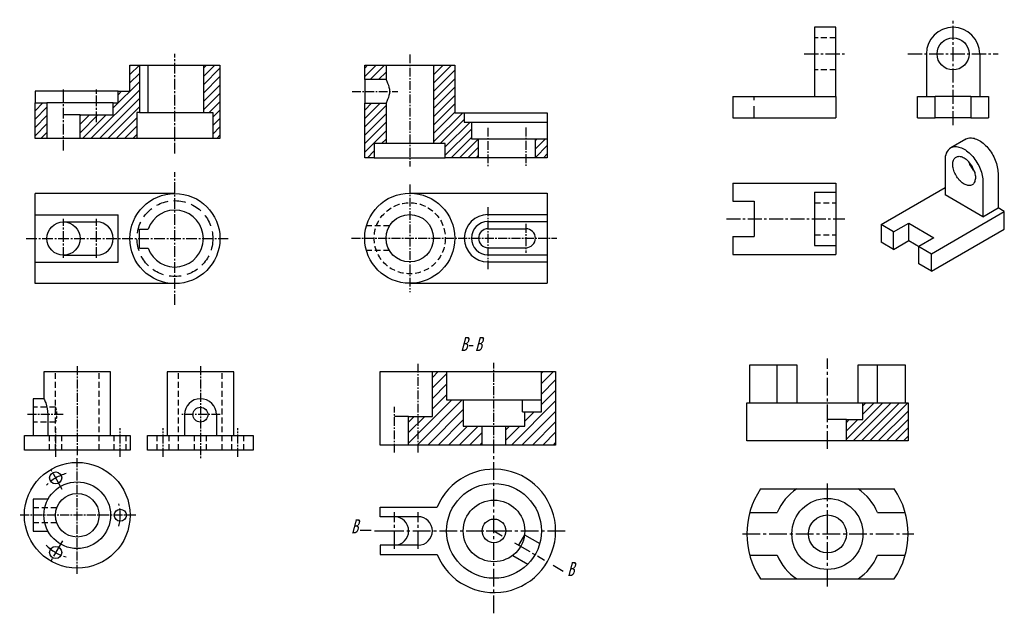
# Model space of a CAD drawing. Extents: x 470 to 885, y 26 to 276.
import ezdxf

# ---------------------------------------------------------------- set-up
doc = ezdxf.new("R2010")
doc.units = 0
doc.header["$LTSCALE"] = 10
doc.header["$MEASUREMENT"] = 0
for name, pattern in [('CENTER2', [1.125, 0.75, -0.125, 0.125, -0.125]), ('DASHED', [0.75, 0.5, -0.25]), ('DASHED2', [0.375, 0.25, -0.125])]:
    doc.linetypes.add(name, pattern=pattern)
doc.layers.get('0').update_dxf_attribs({"color": 5, "linetype": 'CONTINUOUS'})
for name, color, linetype in [('ST剖面线', 7, 'CONTINUOUS'), ('ST尺寸', 7, 'CONTINUOUS'), ('ST点画线', 1, 'CENTER2'), ('ST虚线', 2, 'DASHED2')]:
    doc.layers.add(name, color=color, linetype=linetype)
doc.layers.add('ST粗实线', color=3, linetype='CONTINUOUS', lineweight=30)
doc.layers.add('粗实线', color=7, linetype='CONTINUOUS', lineweight=30)
doc.styles.add('HZDX', font='ROMANS', dxfattribs={"width": 0.75, "bigfont": 'HZDX'})

msp = doc.modelspace()

# ---------------------------------------------------------------- hatches: boundary and pattern name
at = {"layer": 'ST剖面线', "true_color": 0x000000}
h = msp.add_hatch(dxfattribs=at)
h.set_pattern_fill('ANSI31', color=18, scale=20, style=0)
h.set_pattern_definition([(45, (461.6072, 127.4942), (-1.767767, 1.767767), [])])
h.paths.add_polyline_path([(547.3, 236.9), (551.3, 236.9), (551.3, 225.9), (554.3, 225.9), (554.3, 256.9), (547.3, 256.9)])
h.paths.add_polyline_path([(509.3, 235.9), (495.3, 235.9), (495.3, 225.9), (519.3, 225.9), (519.3, 236.9), (520.3, 236.9), (520.3, 256.9), (516.3, 256.9), (516.3, 245.9), (511.3, 245.9), (511.3, 240.9), (509.3, 240.9)])
h.paths.add_polyline_path([(476.3, 225.9), (481.3, 225.9), (481.3, 240.9), (476.3, 240.9)])
h = msp.add_hatch(dxfattribs=at)
h.set_pattern_fill('ANSI31', color=18, scale=20, style=0)
h.set_pattern_definition([(45, (586.379, 138.1866), (-1.767767, 1.767767), [])])
h.paths.add_polyline_path([(615.36, 217.79), (619.36, 217.79), (619.36, 223.79), (624.36, 223.79), (624.36, 240.79), (615.36, 240.79)])
h.paths.add_polyline_path([(615.36, 256.79), (615.36, 250.79), (624.36, 250.79), (624.36, 256.79)])
h.paths.add_polyline_path([(660.36, 225.79), (660.36, 232.79), (657.36, 232.79), (657.36, 236.79), (653.36, 236.79), (653.36, 256.79), (644.36, 256.79), (644.36, 223.79), (649.36, 223.79), (649.36, 217.79), (663.36, 217.79), (663.36, 225.79)])
h.paths.add_polyline_path([(692.36, 225.79), (687.36, 225.79), (687.36, 217.79), (692.36, 217.79)])
h = msp.add_hatch(dxfattribs=at)
h.set_pattern_fill('ANSI31', color=18, scale=25, style=0)
h.set_pattern_definition([(45, (598.7176, 9.246), (-2.20971, 2.20971), [])])
h.paths.add_polyline_path([(682.89, 104.64), (674.89, 104.64), (674.89, 96.64), (695.89, 96.64), (695.89, 127.64), (689.89, 127.64), (689.89, 110.64), (682.89, 110.64)])
h.paths.add_polyline_path([(643.89, 108.64), (637.89, 108.64), (637.89, 96.64), (664.89, 96.64), (664.89, 104.64), (656.89, 104.64), (656.89, 115.64), (649.89, 115.64), (649.89, 127.64), (643.89, 127.64)])
h.paths.add_polyline_path([(637.89, 108.64), (633.89, 108.64), (633.89, 96.64), (637.89, 96.64)])
h = msp.add_hatch(dxfattribs=at)
h.set_pattern_fill('ANSI31', color=18, scale=20, style=0)
h.set_pattern_definition([(45, (752.5235, 8.3444), (-1.767767, 1.767767), [])])
h.paths.add_polyline_path([(825.53, 107.4), (818.53, 107.4), (818.53, 98.4), (844.53, 98.4), (844.53, 114.4), (825.53, 114.4)])

# ---------------------------------------------------------------- linework, layer by layer
at = {"lineweight": 30}
for p, q in [((523.99, 236.9), (523.99, 256.9)), ((615.36, 250.79), (615.36, 240.79)), ((511.3, 245.9), (476.3, 245.9)), ((476.3, 245.9), (476.3, 240.9)), ((509.3, 240.9), (481.3, 240.9)), ((520.3, 236.9), (547.3, 236.9)), ((657.36, 236.79), (692.36, 236.79)), ((692.36, 236.79), (692.36, 225.79)), ((495.3, 235.9), (488.3, 235.9)), ((660.36, 232.79), (692.36, 232.79)), ((619.36, 217.79), (649.36, 217.79)), ((789.36, 114.4), (789.36, 130.4)), ((831.7, 114.4), (831.7, 130.4)), ((777.74, 114.4), (797.57, 114.4)), ((481.77, 109.44), (481.77, 100.72)), ((633.89, 108.64), (627.89, 108.64)), ((818.53, 107.4), (810.53, 107.4))]:
    msp.add_line(p, q, dxfattribs=at)
at = {"linetype": 'DASHED'}
msp.add_line((779.56, 234.58), (779.56, 243.58), dxfattribs=at)
at = {"color": 5, "lineweight": 30}
msp.add_line((656.89, 115.64), (689.89, 115.64), dxfattribs=at)
at = {"linetype": 'DASHED2'}
for p, q in [((482.46, 94.49), (482.46, 100.72)), ((487.56, 94.49), (487.56, 100.72)), ((509.72, 94.49), (509.72, 100.72)), ((514.81, 94.49), (514.81, 100.72))]:
    msp.add_line(p, q, dxfattribs=at)
msp.add_line((682.78, 58.74), (680.28, 54.41))
at = {"linetype": 'DASHED'}
msp.add_circle((535.3, 183.7), 16, dxfattribs=at)
at = {"lineweight": 30}
msp.add_circle((546.07, 109.44), 3.15, dxfattribs=at)
for points in [[(624.36, 250.79), (625.02, 249.27), (625.82, 245.79), (625.02, 242.31), (624.36, 240.79)], [(480.05, 116.18), (480.81, 114.41), (481.77, 109.44)]]:
    msp.add_spline(points, degree=3, dxfattribs=at)
at = {"linetype": 'DASHED2', "ltscale": 0.5}
msp.add_spline([(484.89, 112.58), (485.04, 112.11), (485.45, 109.44), (485.04, 106.76), (484.89, 106.29)], degree=3, dxfattribs=at)
at = {"layer": 'ST点画线', "color": 18, "ltscale": 0.8, "true_color": 0x000000}
for p, q in [((863.51, 231.47), (863.51, 276.02)), ((800.7, 261.58), (818.13, 261.58)), ((844.42, 261.58), (882.6, 261.58)), ((767.89, 192.05), (817.86, 192.05))]:
    msp.add_line(p, q, dxfattribs=at)
at = {"layer": 'ST点画线', "color": 18, "ltscale": 0.6, "true_color": 0x000000}
for p, q in [((535.3, 219.58), (535.3, 261.68)), ((488.3, 220.86), (488.3, 246.54)), ((502.3, 232.78), (502.3, 246.54)), ((535.3, 155.72), (535.3, 211.69)), ((488.3, 175.6), (488.3, 192)), ((502.3, 175.6), (502.3, 192)), ((472.6, 183.7), (557.74, 183.7))]:
    msp.add_line(p, q, dxfattribs=at)
at = {"layer": 'ST点画线', "color": 18, "ltscale": 0.5, "true_color": 0x000000}
for p, q in [((634.36, 261.37), (634.36, 214.12)), ((610.03, 245.79), (629.32, 245.79)), ((667.36, 230.44), (667.36, 214.12)), ((683.36, 230.57), (683.36, 214.12)), ((634.36, 206.55), (634.36, 161.14)), ((667.36, 196.89), (667.36, 170.8)), ((683.36, 189.93), (683.36, 177.76)), ((609.8, 183.84), (696.46, 183.84)), ((494.1, 129.9), (494.1, 92.33)), ((546.07, 129.85), (546.07, 91.11)), ((637.89, 93.43), (637.89, 131.3)), ((669.89, 95.16), (669.89, 131.3)), ((627.89, 93.43), (627.89, 112.69)), ((488.17, 109.44), (472.91, 109.44)), ((554.42, 109.44), (537.71, 109.44)), ((485.01, 91.66), (485.01, 103.81)), ((512.27, 91.66), (512.27, 103.81)), ((530.33, 91.66), (530.33, 103.81)), ((561.8, 91.66), (561.8, 103.81)), ((494.1, 42.33), (494.1, 91.29)), ((518.81, 67.02), (469.83, 67.02))]:
    msp.add_line(p, q, dxfattribs=at)
at = {"layer": 'ST点画线', "color": 18, "true_color": 0x000000}
for p, q in [((810.53, 94.97), (810.53, 133.1)), ((669.89, 25.66), (669.89, 95.16)), ((487.8, 77.93), (482.95, 86.32)), ((810.53, 61.65), (810.53, 80.75)), ((627.89, 52.91), (627.89, 68.33)), ((637.89, 52.91), (637.89, 68.33)), ((619.52, 60.41), (624.42, 60.41)), ((624.42, 60.41), (666.64, 60.41)), ((669.89, 60.41), (701.07, 60.41)), ((774.65, 59.14), (847, 59.14)), ((810.53, 36.94), (810.53, 61.65)), ((487.9, 56.28), (482.95, 47.71)), ((678.47, 55.45), (691.18, 48.12))]:
    msp.add_line(p, q, dxfattribs=at)
for start, end in [(104.8415, 135.7031), (345.5267, 15.2908), (223.7466, 255.1581)]:
    msp.add_arc((494.1, 67.02), 18.17, start, end, dxfattribs=at)
at = {"layer": 'ST粗实线', "color": 18, "lineweight": 30, "true_color": 0x000000}
for p, q in [((516.3, 245.9), (516.3, 256.9)), ((516.3, 256.9), (554.3, 256.9)), ((520.3, 256.9), (520.3, 236.9)), ((547.3, 256.9), (547.3, 236.9)), ((554.3, 256.9), (554.3, 225.9)), ((615.36, 250.79), (615.36, 256.79)), ((615.36, 256.79), (653.36, 256.79)), ((624.36, 256.79), (624.36, 250.79)), ((644.36, 256.79), (644.36, 223.79)), ((653.36, 256.79), (653.36, 236.79)), ((624.36, 250.79), (615.36, 250.79)), ((511.3, 240.9), (511.3, 245.9)), ((511.3, 245.9), (516.3, 245.9)), ((476.3, 225.9), (476.3, 240.9)), ((476.3, 240.9), (481.3, 240.9)), ((481.3, 240.9), (481.3, 225.9)), ((509.3, 235.9), (509.3, 240.9)), ((509.3, 240.9), (511.3, 240.9)), ((520.3, 236.9), (519.3, 236.9)), ((519.3, 236.9), (519.3, 225.9)), ((547.3, 236.9), (551.3, 236.9)), ((551.3, 236.9), (551.3, 225.9)), ((653.36, 236.79), (657.36, 236.79)), ((657.36, 236.79), (657.36, 232.79)), ((495.3, 225.9), (495.3, 235.9)), ((495.3, 235.9), (509.3, 235.9)), ((554.3, 225.9), (476.3, 225.9)), ((476.3, 164.7), (476.3, 202.7)), ((535.3, 202.7), (476.3, 202.7)), ((476.3, 193.7), (511.3, 193.7)), ((511.3, 173.7), (511.3, 193.7)), ((488.3, 190.7), (502.3, 190.7)), ((520.3, 187.7), (523.99, 187.7)), ((520.3, 179.7), (520.3, 187.7)), ((520.3, 179.7), (523.99, 179.7)), ((488.3, 176.7), (502.3, 176.7)), ((476.3, 173.7), (511.3, 173.7)), ((535.3, 164.7), (476.3, 164.7))]:
    msp.add_line(p, q, dxfattribs=at)
at = {"layer": 'ST粗实线', "color": 18, "true_color": 0x000000}
for p, q in [((615.36, 217.79), (615.36, 240.79)), ((615.36, 240.79), (624.36, 240.79)), ((624.36, 240.79), (624.36, 223.79)), ((657.36, 232.79), (660.36, 232.79)), ((660.36, 232.79), (660.36, 225.79)), ((660.36, 225.79), (692.36, 225.79)), ((663.36, 217.79), (663.36, 225.79)), ((687.36, 217.79), (687.36, 225.79)), ((692.36, 225.79), (692.36, 217.79)), ((624.36, 223.79), (619.36, 223.79)), ((619.36, 223.79), (619.36, 217.79)), ((649.36, 223.79), (624.36, 223.79)), ((649.36, 217.79), (649.36, 223.79)), ((619.36, 217.79), (615.36, 217.79)), ((692.36, 217.79), (649.36, 217.79)), ((634.36, 202.84), (692.36, 202.84)), ((692.36, 202.84), (692.36, 164.84)), ((667.36, 193.84), (692.36, 193.84)), ((667.36, 190.84), (692.36, 190.84)), ((667.36, 187.84), (683.36, 187.84)), ((667.36, 179.84), (683.36, 179.84)), ((667.36, 176.84), (692.36, 176.84)), ((667.36, 173.84), (692.36, 173.84)), ((634.36, 164.84), (692.36, 164.84)), ((777.74, 114.4), (777.74, 130.4)), ((777.74, 130.4), (797.57, 130.4)), ((797.57, 130.4), (797.57, 114.4)), ((823.49, 114.4), (823.49, 130.4)), ((823.49, 130.4), (843.32, 130.4)), ((843.32, 130.4), (843.32, 114.4)), ((621.89, 96.64), (621.89, 127.64)), ((621.89, 127.64), (695.89, 127.64)), ((643.89, 108.64), (643.89, 127.64)), ((649.89, 127.64), (649.89, 115.64)), ((689.89, 110.64), (689.89, 127.64)), ((695.89, 127.64), (695.89, 96.64)), ((649.89, 115.64), (656.89, 115.64)), ((656.89, 115.64), (656.89, 104.64)), ((776.53, 98.4), (776.53, 114.4)), ((776.53, 114.4), (777.74, 114.4)), ((797.57, 114.4), (823.49, 114.4)), ((823.49, 114.4), (844.53, 114.4)), ((825.53, 107.4), (825.53, 114.4)), ((843.32, 114.4), (844.53, 114.4)), ((844.53, 114.4), (844.53, 98.4)), ((633.89, 96.64), (633.89, 108.64)), ((633.89, 108.64), (643.89, 108.64)), ((682.89, 104.64), (682.89, 110.64)), ((656.89, 104.64), (674.89, 104.64)), ((664.89, 96.64), (664.89, 104.64)), ((664.89, 96.64), (664.89, 104.64)), ((674.89, 96.64), (674.89, 104.64)), ((674.89, 104.64), (682.89, 104.64)), ((674.89, 96.64), (674.89, 104.64)), ((818.53, 98.4), (818.53, 107.4)), ((818.53, 107.4), (825.53, 107.4)), ((695.89, 96.64), (621.89, 96.64)), ((844.53, 98.4), (776.53, 98.4)), ((782.33, 78.14), (838.73, 78.14)), ((621.89, 66.41), (621.89, 70.41)), ((621.89, 70.41), (645.89, 70.41)), ((777.74, 68.14), (789.36, 68.14)), ((831.7, 68.14), (843.32, 68.14)), ((637.89, 66.41), (621.89, 66.41)), ((618.1, 60.53), (613.42, 60.53)), ((666.64, 60.41), (669.89, 60.41)), ((669.89, 60.41), (673.39, 58.39)), ((682.78, 58.74), (689.16, 55.06)), ((637.89, 54.41), (621.89, 54.41)), ((621.89, 54.41), (621.89, 50.41)), ((621.89, 50.41), (645.89, 50.41)), ((677.78, 50.08), (684.16, 46.4)), ((777.74, 50.14), (789.36, 50.14)), ((831.7, 50.14), (843.32, 50.14)), ((694.91, 45.96), (699.09, 43.5)), ((782.33, 40.14), (838.73, 40.14))]:
    msp.add_line(p, q, dxfattribs=at)
at = {"layer": 'ST粗实线', "color": 5, "lineweight": 30}
for q in [(681.89, 115.64), (689.89, 110.64)]:
    msp.add_line((681.89, 110.64), q, dxfattribs=at)
at = {"layer": 'ST粗实线', "color": 18, "lineweight": 30, "true_color": 0x000000}
for centre, radius in [((535.3, 183.7), 19), ((488.3, 183.7), 7)]:
    msp.add_circle(centre, radius, dxfattribs=at)
at = {"layer": 'ST粗实线', "color": 18, "true_color": 0x000000}
for centre, radius in [((634.36, 183.84), 19), ((634.36, 183.84), 10), ((669.89, 60.41), 20), ((669.89, 60.41), 13), ((810.53, 59.14), 15), ((810.53, 59.14), 8), ((669.89, 60.41), 5)]:
    msp.add_circle(centre, radius, dxfattribs=at)
at = {"layer": 'ST粗实线', "color": 18, "lineweight": 30, "true_color": 0x000000}
for centre, radius, start, end in [((535.3, 183.7), 12, 199.4712, 160.5288), ((502.3, 183.7), 7, 270, 90)]:
    msp.add_arc(centre, radius, start, end, dxfattribs=at)
at = {"layer": 'ST粗实线', "color": 18, "true_color": 0x000000}
for centre, radius, start, end in [((667.36, 183.84), 10, 90, 270), ((667.36, 183.84), 7, 90, 270), ((667.36, 183.84), 4, 90, 270), ((683.36, 183.84), 4, 270, 90), ((669.89, 60.41), 26, 202.6199, 157.3801), ((810.53, 59.14), 34, 146.0255, 213.9745), ((810.53, 59.14), 23, 124.3012, 156.9643), ((810.53, 59.14), 23, 23.0357, 55.6988), ((810.53, 59.14), 34, 326.0255, 33.9745), ((627.89, 60.41), 6, 270, 90), ((637.89, 60.41), 6, 270, 90), ((810.53, 59.14), 23, 203.0357, 235.6988), ((810.53, 59.14), 23, 304.3012, 336.9643)]:
    msp.add_arc(centre, radius, start, end, dxfattribs=at)
at = {"layer": 'ST虚线', "color": 18, "true_color": 0x000000}
for p, q in [((814.06, 268.33), (805.06, 268.33)), ((814.06, 254.83), (805.06, 254.83)), ((805.06, 198.8), (814.06, 198.8)), ((625.82, 189.05), (616.08, 189.05)), ((805.06, 185.3), (814.06, 185.3)), ((625.82, 178.64), (616.08, 178.64)), ((484.89, 94.49), (484.89, 127.57)), ((503.3, 94.49), (503.3, 127.57)), ((536.86, 94.49), (536.86, 127.57)), ((555.27, 94.49), (555.27, 127.57)), ((527.79, 94.49), (527.79, 100.72)), ((532.88, 94.49), (532.88, 100.72)), ((543.52, 94.49), (543.52, 100.72)), ((548.61, 94.49), (548.61, 100.72)), ((559.25, 94.49), (559.25, 100.72)), ((564.35, 94.49), (564.35, 100.72)), ((485.45, 70.16), (475.54, 70.16)), ((485.45, 63.87), (475.54, 63.87))]:
    msp.add_line(p, q, dxfattribs=at)
at = {"layer": 'ST虚线', "color": 5, "linetype": 'DASHED', "ltscale": 0.5}
for p, q in [((484.89, 112.58), (475.54, 112.58)), ((484.89, 106.29), (475.54, 106.29))]:
    msp.add_line(p, q, dxfattribs=at)
at = {"layer": 'ST虚线', "color": 18, "true_color": 0x000000}
msp.add_circle((634.36, 183.84), 15, dxfattribs=at)
at = {"layer": '粗实线', "color": 18, "true_color": 0x000000}
for p, q in [((805.06, 272.83), (805.06, 243.58)), ((814.06, 272.83), (805.06, 272.83)), ((814.06, 243.58), (814.06, 272.83)), ((852.26, 261.58), (852.26, 243.58)), ((874.76, 261.58), (874.76, 243.58)), ((770.56, 243.58), (770.56, 234.58)), ((770.56, 243.58), (814.06, 243.58)), ((814.06, 243.58), (814.06, 234.58)), ((848.51, 234.58), (848.51, 243.58)), ((848.51, 243.58), (856.01, 243.58)), ((871.01, 243.58), (856.01, 243.58)), ((871.01, 243.58), (878.51, 243.58)), ((878.51, 243.58), (878.51, 234.58)), ((770.56, 234.58), (814.06, 234.58)), ((848.51, 234.58), (856.01, 234.58)), ((871.01, 234.58), (856.01, 234.58)), ((871.01, 234.58), (878.51, 234.58)), ((868.9, 225.65), (862.54, 221.98)), ((860.21, 216.83), (860.21, 205.19)), ((882.48, 211.31), (882.48, 196.62)), ((770.56, 207.05), (770.56, 199.55)), ((814.06, 207.05), (814.06, 177.05)), ((833.16, 189.58), (860.21, 205.19)), ((860.21, 205.19), (860.21, 202.13)), ((876.12, 207.64), (876.12, 192.94)), ((779.56, 199.55), (779.56, 184.55)), ((805.06, 203.3), (805.06, 180.8)), ((876.12, 192.94), (860.21, 202.13)), ((876.12, 192.94), (882.48, 196.62)), ((885.13, 195.09), (882.48, 196.62)), ((854.37, 177.33), (885.13, 195.09)), ((885.13, 187.74), (885.13, 195.09)), ((833.16, 189.58), (833.16, 182.23)), ((838.46, 186.51), (833.16, 189.58)), ((838.46, 186.51), (844.83, 190.19)), ((844.83, 182.84), (844.83, 190.19)), ((844.83, 190.19), (855.43, 184.06)), ((854.37, 169.98), (885.13, 187.74)), ((770.56, 184.55), (770.56, 177.05)), ((838.46, 179.16), (838.46, 186.51)), ((838.46, 179.16), (844.83, 182.84)), ((844.83, 182.84), (854.37, 177.33)), ((855.43, 184.06), (849.07, 180.39)), ((838.46, 179.16), (833.16, 182.23)), ((849.07, 173.04), (849.07, 180.39)), ((849.07, 180.39), (849.07, 180.39)), ((854.37, 169.98), (854.37, 177.33)), ((854.37, 169.98), (849.07, 173.04))]:
    msp.add_line(p, q, dxfattribs=at)
at = {"layer": '粗实线', "color": 5}
for p, q in [((856.01, 234.58), (856.01, 243.58)), ((871.01, 243.58), (871.01, 234.58))]:
    msp.add_line(p, q, dxfattribs=at)
at = {"layer": '粗实线', "color": 18, "ltscale": 0.2, "true_color": 0x000000}
for p, q in [((770.56, 207.05), (814.06, 207.05)), ((770.56, 199.55), (779.56, 199.55)), ((805.06, 203.3), (814.06, 203.3)), ((770.56, 184.55), (779.56, 184.55)), ((805.06, 180.8), (814.06, 180.8)), ((770.56, 177.05), (814.06, 177.05)), ((539.32, 109.44), (539.32, 100.72)), ((552.81, 109.44), (552.81, 100.72))]:
    msp.add_line(p, q, dxfattribs=at)
at = {"layer": '粗实线', "color": 18, "true_color": 0x000000, "flags": 128}
for points in [[(868.71, 225.53), (869.1, 225.75), (869.51, 225.93), (869.94, 226.06), (870.39, 226.14), (870.87, 226.18), (871.36, 226.16), (871.86, 226.1), (872.38, 225.99), (872.91, 225.83), (873.44, 225.63), (873.98, 225.38), (874.53, 225.09), (875.07, 224.76), (875.61, 224.38), (876.15, 223.97), (876.67, 223.51), (877.19, 223.02), (877.7, 222.5), (878.19, 221.95), (878.66, 221.37), (879.11, 220.76), (879.55, 220.13), (879.96, 219.49), (880.34, 218.82), (880.7, 218.14), (881.03, 217.45), (881.32, 216.76), (881.59, 216.06), (881.82, 215.35), (882.02, 214.66), (882.19, 213.96), (882.32, 213.28), (882.41, 212.61), (882.46, 211.95), (882.48, 211.31)], [(862.54, 221.98), (862.73, 222.08), (863.14, 222.26), (863.58, 222.39), (864.03, 222.47), (864.5, 222.5), (864.99, 222.49), (865.5, 222.43), (866.02, 222.32), (866.54, 222.16), (867.08, 221.96), (867.62, 221.71), (868.16, 221.42), (868.71, 221.08), (869.25, 220.71), (869.78, 220.29), (870.31, 219.84), (870.83, 219.35), (871.33, 218.83), (871.82, 218.28), (872.3, 217.7), (872.75, 217.09), (873.18, 216.46), (873.59, 215.81), (873.98, 215.15), (874.33, 214.47), (874.66, 213.78), (874.96, 213.08), (875.23, 212.38), (875.46, 211.68), (875.66, 210.98), (875.82, 210.29), (875.95, 209.61), (876.04, 208.93), (876.1, 208.28), (876.12, 207.64)], [(863.39, 214.99), (863.41, 215.46), (863.46, 215.9), (863.55, 216.32), (863.68, 216.71), (863.84, 217.06), (864.03, 217.37), (864.25, 217.65), (864.51, 217.89), (864.79, 218.08), (865.09, 218.23), (865.43, 218.33), (865.78, 218.38), (866.15, 218.39), (866.53, 218.35), (866.93, 218.27), (867.33, 218.14), (867.75, 217.96), (868.16, 217.74), (868.58, 217.48), (868.99, 217.18), (869.4, 216.84), (869.8, 216.47), (870.18, 216.06), (870.22, 216.02)], [(872.51, 212.08), (872.14, 212.51), (871.79, 212.97), (871.46, 213.46), (871.15, 213.96), (870.87, 214.47), (870.62, 215), (870.39, 215.54), (870.2, 216.07)], [(872.47, 212.12), (872.49, 212.06), (872.65, 211.53), (872.77, 211), (872.86, 210.48), (872.92, 209.97), (872.94, 209.48), (872.92, 209.01), (872.86, 208.56), (872.77, 208.14), (872.65, 207.76), (872.49, 207.41), (872.3, 207.09), (872.07, 206.81), (871.82, 206.58), (871.54, 206.39), (871.23, 206.24), (870.9, 206.14), (870.55, 206.08), (870.18, 206.07), (869.8, 206.11), (869.4, 206.2), (868.99, 206.33), (868.58, 206.5), (868.16, 206.72), (867.75, 206.98), (867.33, 207.28), (866.93, 207.62), (866.53, 208), (866.15, 208.4), (865.78, 208.84), (865.43, 209.3), (865.09, 209.78), (864.79, 210.28), (864.51, 210.8), (864.25, 211.33), (864.03, 211.86), (863.84, 212.4), (863.68, 212.94), (863.55, 213.47), (863.46, 213.99), (863.41, 214.5), (863.39, 214.99), (863.39, 214.99)]]:
    msp.add_lwpolyline(points, dxfattribs=at)
at = {"layer": '粗实线', "color": 18, "ltscale": 0.2, "true_color": 0x000000}
for points in [[(508.15, 100.72), (508.15, 127.57), (480.05, 127.57), (480.05, 116.18)], [(560.12, 100.72), (560.12, 127.57), (532.02, 127.57), (532.02, 100.72)], [(480.05, 116.18), (475.54, 116.18), (475.54, 100.72)], [(481.77, 73.76), (475.54, 73.76), (475.54, 60.27), (481.77, 60.27)]]:
    msp.add_lwpolyline(points, dxfattribs=at)
for points in [[(471.81, 100.72), (516.39, 100.72), (516.39, 94.49), (471.81, 94.49), (471.81, 100.72)], [(523.78, 100.72), (568.36, 100.72), (568.36, 94.49), (523.78, 94.49), (523.78, 100.72)]]:
    msp.add_lwpolyline(points, close=True, dxfattribs=at)
at = {"layer": '粗实线', "color": 18, "true_color": 0x000000}
msp.add_circle((863.51, 261.58), 6.75, dxfattribs=at)
at = {"layer": '粗实线', "color": 18, "ltscale": 0.2, "true_color": 0x000000}
for centre, radius in [((494.1, 67.02), 22.29), ((485.01, 82.75), 2.55), ((494.1, 67.02), 14.05), ((494.1, 67.02), 9.21), ((512.27, 67.02), 2.55), ((485.01, 51.28), 2.55)]:
    msp.add_circle(centre, radius, dxfattribs=at)
at = {"layer": '粗实线', "color": 18, "true_color": 0x000000}
for centre, radius, start, end in [((863.51, 261.58), 11.25, 0, 180), ((865.8, 217.4), 5.62, 125.4523, 185.8599), ((861.64, 208.47), 11.43, 18.6358, 41.3588)]:
    msp.add_arc(centre, radius, start, end, dxfattribs=at)
at = {"layer": '粗实线', "color": 18, "ltscale": 0.2, "true_color": 0x000000}
msp.add_arc((546.07, 109.44), 6.74, 0, 180, dxfattribs=at)

# ---------------------------------------------------------------- texts
at = {"layer": 'ST尺寸', "char_height": 6, "attachment_point": 1, "style": 'HZDX'}
for s, insert in [('{\\f长仿宋体|b0|i1|c134|p49;\\W1;B\\f长仿宋体|b0|i0|c134|p49;-\\f长仿宋体|b0|i1|c134|p49;B}', (655.69, 142.24)), ('{\\f长仿宋体|b0|i1|c134|p49;\\W1;B}', (609.56, 65.36)), ('{\\f长仿宋体|b0|i1|c134|p49;\\W1;B}', (700.7, 47.35))]:
    msp.add_mtext_dynamic_manual_height_columns(s, width=16.362, gutter_width=17.5, heights=[0], dxfattribs=dict(at, insert=insert))

doc.saveas('drawing.dxf')
